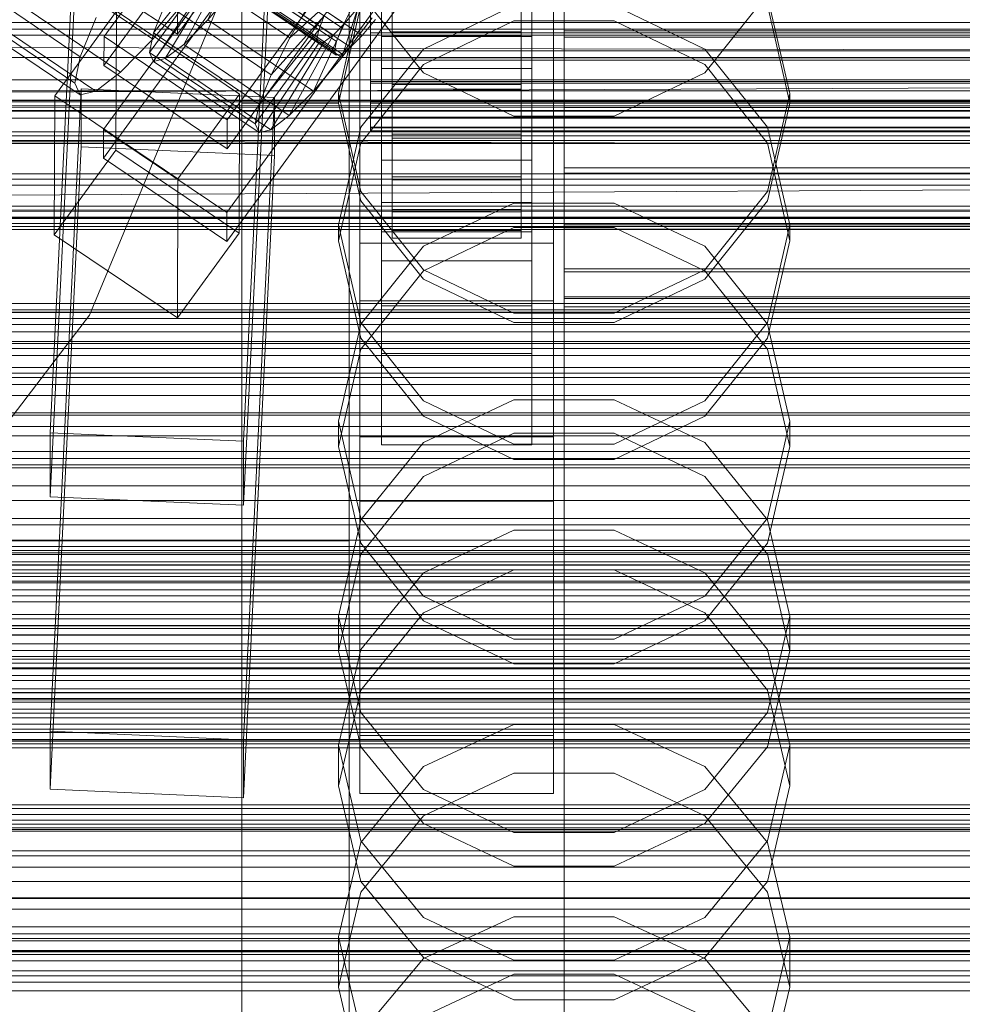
# Model space of a CAD drawing. Header units: millimetres. Extents: x -1970 to 61924, y -58230 to 6847.
# Tile 121 of 256: x -181 to -93, y -34378 to -34286. Entities that reach past the tile are written whole.
import ezdxf

# ---------------------------------------------------------------- set-up
doc = ezdxf.new("R2010")
doc.units = ezdxf.units.MM
for name, color, linetype, lineweight in [('COTAS_O', 1, 'Continuous', 0), ('COTAS_P', 1, 'Continuous', 0), ('frontal_briquetadora', 7, 'Continuous', 0), ('frontal_C01', 7, 'Continuous', 0), ('frontal_C02', 7, 'Continuous', 0), ('frontal_C03', 7, 'Continuous', 0), ('frontal_mezcladora', 7, 'Continuous', 0), ('frontal_secador', 7, 'Continuous', 0), ('frontal_tolva', 7, 'Continuous', 0)]:
    doc.layers.add(name, color=color, linetype=linetype, lineweight=lineweight)
doc.dimstyles.new('R19_100', dxfattribs={"dimtxt": 250, "dimasz": 150, "dimexe": 150, "dimexo": 80, "dimgap": 100, "dimtad": 1, "dimtih": 1, "dimtoh": 1, "dimdsep": 46, "dimcen": 0.09, "dimadec": 0, "dimazin": 0, "dimtfac": 1, "dimtdec": 4, "dimtofl": 0, "dimtmove": 0, "dimatfit": 3, "dimfxl": 1, "dimtolj": 1, "dimtzin": 0, "dimarcsym": 0})

# ---------------------------------------------------------------- blocks, each defined once
blk = doc.blocks.new('DIM_R26_43')
at = {"layer": 'COTAS_P'}
for p, q in [((-1750, -34600), (-1600, -34555)), ((2600, -34600), (2450, -34555)), ((-1750, -35500), (-1750, -34600)), ((-1750, -34600), (2600, -34600)), ((-1750, -34600), (-1600, -34645)), ((2600, -34600), (2450, -34645)), ((2600, -35500), (2600, -34600))]:
    blk.add_line(p, q, dxfattribs=at)
blk.add_text('4350 P', height=250, dxfattribs=at).set_placement((425, -34500))
blk = doc.blocks.new('DIM_R26_46')
at = {"layer": 'COTAS_O'}
for p, q in [((-1725, -33700), (-1575, -33655)), ((1725, -33700), (1575, -33655)), ((-1725, -34400), (-1725, -33700)), ((-1725, -33700), (1725, -33700)), ((-1725, -33700), (-1575, -33745)), ((1725, -33700), (1575, -33745)), ((1725, -34400), (1725, -33700))]:
    blk.add_line(p, q, dxfattribs=at)
blk.add_text('3450 O', height=250, dxfattribs=at).set_placement((0, -33600))
blk = doc.blocks.new('DIM_R26_47')
at = {"layer": 'COTAS_P'}
for p, q in [((-850, -33400), (-150, -33400)), ((-150, -33400), (-195, -33550)), ((-150, -36000), (-150, -33400)), ((-150, -33400), (-105, -33550)), ((-150, -36000), (-195, -35850)), ((-150, -36000), (-105, -35850)), ((-850, -36000), (-150, -36000))]:
    blk.add_line(p, q, dxfattribs=at)
blk.add_text('2600 P', height=250, rotation=90, dxfattribs=at).set_placement((-250, -34700))
blk = doc.blocks.new('DIM_R26_48')
at = {"layer": 'COTAS_O'}
for p, q in [((-650, -33700), (50, -33700)), ((50, -33700), (5, -33850)), ((50, -34900), (50, -33700)), ((50, -33700), (95, -33850)), ((50, -34900), (5, -34750)), ((50, -34900), (95, -34750)), ((-650, -34900), (50, -34900))]:
    blk.add_line(p, q, dxfattribs=at)
blk.add_text('1200 O', height=250, rotation=90, dxfattribs=at).set_placement((-50, -34300))
blk = doc.blocks.new('DIM_R26_49')
at = {"layer": 'COTAS_O'}
for p, q in [((-650, -34200), (-500, -34155)), ((650, -34200), (500, -34155)), ((-650, -34900), (-650, -34200)), ((-650, -34200), (650, -34200)), ((-650, -34200), (-500, -34245)), ((650, -34200), (500, -34245)), ((650, -34900), (650, -34200))]:
    blk.add_line(p, q, dxfattribs=at)
blk.add_text('1300 O', height=250, dxfattribs=at).set_placement((0, -34100))
blk = doc.blocks.new('DIM_R26_54')
at = {"layer": 'COTAS_P'}
for p, q in [((-305, -34680), (395, -34680)), ((395, -34680), (350, -34830)), ((395, -36000), (395, -34680)), ((395, -34680), (440, -34830)), ((395, -36000), (350, -35850)), ((395, -36000), (440, -35850)), ((-305, -36000), (395, -36000))]:
    blk.add_line(p, q, dxfattribs=at)
blk.add_text('1320 P', height=250, rotation=90, dxfattribs=at).set_placement((295, -35340))

msp = doc.modelspace()

# ---------------------------------------------------------------- linework, layer by layer
at = {"layer": 'frontal_briquetadora'}
for p, q in [((-160, -34288.446), (-160, -34268.879)), ((-160, -34288.435), (-160, -34268.884)), ((-160, -34270.044), (-160, -34289.82)), ((-160, -34272.021), (-160, -34289.389)), ((-160, -34274.379), (-160, -34294.247)), ((-160, -34275), (-160, -34294.5)), ((-160, -34275), (-160, -34294.704)), ((-160, -34275), (-160, -34292.221)), ((-160, -34275), (-160, -34294.515)), ((-160, -34275), (-160, -34294.867)), ((-160, -34295.487), (-160, -34275.621)), ((-160, -34293.039), (-160, -34277.979)), ((-160, -34299.541), (-160, -34279.956)), ((-160, -34281.116), (-160, -34300.517)), ((-160, -34281.121), (-160, -34300.538)), ((-160, -34282.059), (-160, -34296.162)), ((-148.92, -34284.263), (-151, -34293.364)), ((-143.094, -34291.418), (-148.92, -34284.112)), ((-111.08, -34284.112), (-116.906, -34291.418)), ((-109, -34293.364), (-111.08, -34284.263)), ((-160, -34302.341), (-160, -34284.973)), ((-151, -34294.247), (-148.92, -34285.14)), ((-143.093, -34289.221), (-134.673, -34285.179)), ((-125.327, -34285.179), (-116.907, -34289.221)), ((-111.08, -34285.14), (-109, -34294.247)), ((-134.674, -34286.607), (-143.094, -34290.664)), ((-125.326, -34286.607), (-134.674, -34286.607)), ((-116.906, -34290.664), (-125.326, -34286.607)), ((-160, -34307.656), (-160, -34288.435)), ((-160, -34307.682), (-160, -34288.446)), ((-160, -34289.389), (200, -34289.389)), ((-160, -34289.389), (-160, -34306.421)), ((-160, -34289.82), (-160, -34309.026)), ((-148.92, -34296.503), (-143.093, -34289.221)), ((-116.907, -34289.221), (-111.08, -34296.503)), ((-143.094, -34290.664), (-148.92, -34297.965)), ((-111.08, -34297.964), (-116.906, -34290.664)), ((-134.674, -34295.473), (-143.094, -34291.418)), ((-116.906, -34291.418), (-125.326, -34295.473)), ((-160, -34292.221), (-160, -34306.82)), ((-160, -34303.498), (-160, -34293.039)), ((-151, -34293.364), (-151, -34294.247)), ((-151, -34293.364), (-148.92, -34302.464)), ((-111.08, -34302.464), (-109, -34293.364)), ((-109, -34293.364), (-109, -34294.247)), ((-151, -34294.247), (-160, -34294.247)), ((-160, -34294.247), (-160, -34314.065)), ((-160, -34294.5), (-160, -34313.519)), ((-160, -34294.515), (-160, -34313.55)), ((-148.92, -34303.343), (-151, -34294.247)), ((-109, -34294.247), (-111.08, -34303.343)), ((-91, -34294.247), (-109, -34294.247)), ((-160, -34294.704), (-160, -34313.651)), ((-160, -34294.867), (-160, -34314.683)), ((-160, -34315.301), (-160, -34295.487)), ((-125.326, -34295.473), (-134.674, -34295.473)), ((-160, -34296.162), (-160, -34305.188)), ((-151, -34305.584), (-148.92, -34296.503)), ((-111.08, -34296.503), (-109, -34305.584)), ((-148.92, -34297.965), (-151, -34307.055)), ((-109, -34307.055), (-111.08, -34297.964)), ((-160, -34318.183), (-160, -34299.541)), ((-160, -34300.517), (-160, -34319.289)), ((-160, -34300.538), (-160, -34319.325)), ((-160, -34317.401), (-160, -34302.341)), ((-148.92, -34302.464), (-143.093, -34309.762)), ((-116.907, -34309.762), (-111.08, -34302.464)), ((-160, -34307.765), (-160, -34303.498)), ((-143.094, -34310.629), (-148.92, -34303.343)), ((-143.093, -34307.571), (-134.673, -34303.551)), ((-134.673, -34303.551), (-125.327, -34303.551)), ((-125.327, -34303.551), (-116.907, -34307.571)), ((-111.08, -34303.343), (-116.906, -34310.629)), ((-160, -34305.188), (-160, -34307.765)), ((-151, -34305.584), (-151, -34307.055)), ((-148.92, -34314.665), (-151, -34305.584)), ((-109, -34305.584), (-111.08, -34314.665)), ((-109, -34305.584), (-109, -34307.055)), ((-160, -34306.421), (-160, -34320.524)), ((-134.674, -34305.831), (-143.094, -34309.876)), ((-125.326, -34305.831), (-134.674, -34305.831)), ((-116.906, -34309.876), (-125.326, -34305.831)), ((-160, -34306.82), (-160, -34316.575)), ((-151, -34307.055), (-148.92, -34316.128)), ((-111.08, -34316.128), (-109, -34307.055)), ((-160, -34326.072), (-160, -34307.656)), ((-160, -34326.113), (-160, -34307.682)), ((-148.92, -34314.816), (-143.093, -34307.571)), ((-116.907, -34307.571), (-111.08, -34314.816)), ((-160, -34309.026), (-160, -34326.924)), ((-143.094, -34309.876), (-148.92, -34317.151)), ((-143.093, -34309.762), (-134.673, -34313.812)), ((-125.327, -34313.812), (-116.907, -34309.762)), ((-111.08, -34317.151), (-116.906, -34309.876)), ((-134.674, -34314.669), (-143.094, -34310.629)), ((-116.906, -34310.629), (-125.326, -34314.669)), ((-160, -34313.519), (-160, -34331.59)), ((-160, -34313.55), (-160, -34331.635)), ((-160, -34313.651), (-160, -34331.113)), ((-134.673, -34313.812), (-125.327, -34313.812)), ((-160, -34314.065), (-160, -34333.784)), ((-160, -34314.683), (-160, -34334.398)), ((-143.093, -34321.948), (-148.92, -34314.665)), ((-125.326, -34314.669), (-134.674, -34314.669)), ((-111.08, -34314.665), (-116.907, -34321.948)), ((-160, -34335.011), (-160, -34315.301)), ((-151, -34323.849), (-148.92, -34314.816)), ((-111.08, -34314.816), (-109, -34323.849)), ((-160, -34316.575), (-160, -34320)), ((-148.92, -34316.128), (-143.094, -34323.39)), ((-116.906, -34323.39), (-111.08, -34316.128)), ((-160, -34327.861), (-160, -34317.401)), ((-148.92, -34317.151), (-151, -34326.199)), ((-109, -34326.199), (-111.08, -34317.151)), ((-160, -34335.166), (-160, -34318.183)), ((-160, -34319.289), (-160, -34336.971)), ((-160, -34319.325), (-160, -34337.021)), ((-160, -34320.524), (-160, -34329.551)), ((-134.673, -34321.854), (-143.093, -34325.844)), ((-134.673, -34325.989), (-143.093, -34321.948)), ((-125.327, -34321.854), (-134.673, -34321.854)), ((-116.907, -34325.844), (-125.327, -34321.854)), ((-116.907, -34321.948), (-125.327, -34325.989)), ((-151, -34323.849), (-151, -34326.199)), ((-151, -34323.849), (-148.92, -34332.883)), ((-143.094, -34323.39), (-134.674, -34327.416)), ((-125.326, -34327.416), (-116.906, -34323.39)), ((-111.08, -34332.883), (-109, -34323.849)), ((-109, -34323.849), (-109, -34326.199)), ((-143.094, -34329.005), (-134.674, -34324.981)), ((-134.674, -34324.981), (-125.326, -34324.981)), ((-125.326, -34324.981), (-116.906, -34329.005)), ((-160, -34343.231), (-160, -34326.072)), ((-160, -34343.286), (-160, -34326.113)), ((-148.92, -34335.219), (-151, -34326.199)), ((-143.093, -34325.844), (-148.92, -34333.033)), ((-125.327, -34325.989), (-134.673, -34325.989)), ((-111.08, -34333.033), (-116.907, -34325.844)), ((-109, -34326.199), (-111.08, -34335.22)), ((-160, -34326.924), (-160, -34342.827)), ((-134.674, -34327.416), (-125.326, -34327.416)), ((-160, -34332.127), (-160, -34327.861)), ((-148.92, -34336.235), (-143.094, -34329.005)), ((-116.906, -34329.005), (-111.08, -34336.235)), ((-160, -34329.551), (-160, -34332.127)), ((-160, -34331.113), (-160, -34346.418)), ((-160, -34331.59), (-160, -34348.267)), ((-160, -34331.635), (-160, -34348.326)), ((-148.92, -34333.033), (-151, -34341.997)), ((-148.92, -34332.883), (-143.093, -34340.127)), ((-116.907, -34340.127), (-111.08, -34332.883)), ((-109, -34341.997), (-111.08, -34333.033)), ((-160, -34333.784), (-160, -34353.351)), ((-143.093, -34337.96), (-134.673, -34333.996)), ((-134.673, -34333.996), (-125.327, -34333.996)), ((-125.327, -34333.996), (-116.907, -34337.96)), ((-160, -34334.398), (-160, -34353.959)), ((-160, -34354.568), (-160, -34335.011)), ((-160, -34349.836), (-160, -34335.166)), ((-143.094, -34342.432), (-148.92, -34335.219)), ((-111.08, -34335.22), (-116.906, -34342.432)), ((-151, -34345.219), (-148.92, -34336.235)), ((-111.08, -34336.235), (-109, -34345.219)), ((-160, -34336.971), (-160, -34353.127)), ((-160, -34337.021), (-160, -34353.19)), ((-148.92, -34345.102), (-143.093, -34337.96)), ((-134.674, -34337.684), (-143.094, -34341.688)), ((-125.326, -34337.684), (-134.674, -34337.684)), ((-116.906, -34341.688), (-125.326, -34337.684)), ((-116.907, -34337.96), (-111.08, -34345.102)), ((-143.093, -34340.127), (-134.673, -34344.148)), ((-125.327, -34344.148), (-116.907, -34340.127)), ((-151, -34341.997), (-151, -34345.219)), ((-151, -34341.997), (-148.92, -34350.961)), ((-143.094, -34341.688), (-148.92, -34348.879)), ((-111.08, -34348.879), (-116.906, -34341.688)), ((-111.08, -34350.961), (-109, -34341.997)), ((-109, -34341.997), (-109, -34345.219)), ((-160, -34342.827), (-160, -34356.124)), ((-134.674, -34346.427), (-143.094, -34342.432)), ((-116.906, -34342.432), (-125.326, -34346.427)), ((-160, -34358.71), (-160, -34343.231)), ((-160, -34358.777), (-160, -34343.286)), ((-134.673, -34344.148), (-125.327, -34344.148)), ((-151, -34354.008), (-148.92, -34345.102)), ((-148.92, -34354.166), (-151, -34345.219)), ((-111.08, -34345.102), (-109, -34354.008)), ((-109, -34345.219), (-111.08, -34354.166)), ((-160, -34346.418), (-160, -34358.978)), ((-125.326, -34346.427), (-134.674, -34346.427)), ((-160, -34348.267), (-160, -34363.141)), ((-160, -34348.326), (-160, -34363.212)), ((-148.92, -34348.879), (-151, -34357.809)), ((-109, -34357.809), (-111.08, -34348.879)), ((-160, -34361.631), (-160, -34349.836)), ((-148.92, -34350.961), (-143.093, -34358.15)), ((-116.907, -34358.15), (-111.08, -34350.961)), ((-143.093, -34356.004), (-134.673, -34352.087)), ((-134.673, -34352.087), (-125.327, -34352.087)), ((-125.327, -34352.087), (-116.907, -34356.004)), ((-160, -34353.127), (-160, -34367.36)), ((-160, -34353.19), (-160, -34367.434)), ((-160, -34353.351), (-160, -34372.717)), ((-160, -34353.959), (-160, -34373.318)), ((-151, -34354.008), (-151, -34357.809)), ((-148.92, -34362.915), (-151, -34354.008)), ((-143.094, -34361.311), (-148.92, -34354.166)), ((-111.08, -34354.166), (-116.906, -34361.311)), ((-109, -34354.008), (-111.08, -34362.915)), ((-109, -34354.008), (-109, -34357.809)), ((-160, -34373.92), (-160, -34354.568)), ((-148.92, -34363.062), (-143.093, -34356.004)), ((-116.907, -34356.004), (-111.08, -34363.062)), ((-160, -34356.124), (-160, -34366.303)), ((-134.674, -34356.608), (-143.094, -34360.574)), ((-125.326, -34356.608), (-134.674, -34356.608)), ((-116.906, -34360.574), (-125.326, -34356.608)), ((-151, -34357.809), (-148.92, -34366.693)), ((-111.08, -34366.693), (-109, -34357.809)), ((-160, -34372.127), (-160, -34358.71)), ((-143.093, -34358.15), (-134.673, -34362.14)), ((-125.327, -34362.14), (-116.907, -34358.15)), ((-160, -34372.205), (-160, -34358.777)), ((-160, -34358.978), (-160, -34368.312)), ((-143.094, -34360.574), (-148.92, -34367.693)), ((-111.08, -34367.692), (-116.906, -34360.574)), ((-134.674, -34365.266), (-143.094, -34361.311)), ((-116.906, -34361.311), (-125.326, -34365.266)), ((-160, -34370.096), (-160, -34361.631)), ((-134.673, -34362.14), (-125.327, -34362.14)), ((-160, -34363.141), (-160, -34375.844)), ((-160, -34363.212), (-160, -34375.925)), ((-151, -34371.863), (-148.92, -34363.062)), ((-143.093, -34370.057), (-148.92, -34362.915)), ((-111.08, -34362.915), (-116.907, -34370.057)), ((-111.08, -34363.062), (-109, -34371.863)), ((-125.326, -34365.266), (-134.674, -34365.266)), ((-160, -34366.303), (-160, -34372.973)), ((-148.92, -34366.693), (-143.094, -34373.784)), ((-116.906, -34373.784), (-111.08, -34366.693)), ((-160, -34367.36), (-160, -34379.318)), ((-160, -34367.434), (-160, -34379.401)), ((-148.92, -34367.693), (-151, -34376.522)), ((-109, -34376.522), (-111.08, -34367.692)), ((-160, -34368.312), (-160, -34374.059)), ((-160, -34374.907), (-160, -34370.096)), ((-134.673, -34369.992), (-143.093, -34373.853)), ((-134.673, -34374.021), (-143.093, -34370.057)), ((-125.327, -34369.992), (-134.673, -34369.992)), ((-116.907, -34373.853), (-125.327, -34369.992)), ((-116.907, -34370.057), (-125.327, -34374.021)), ((-160, -34383.153), (-160, -34372.127)), ((-160, -34383.24), (-160, -34372.205)), ((-151, -34371.863), (-151, -34376.522)), ((-151, -34371.863), (-148.92, -34380.664)), ((-111.08, -34380.664), (-109, -34371.863)), ((-109, -34371.863), (-109, -34376.522)), ((-160, -34372.717), (-160, -34391.832)), ((-160, -34372.973), (-160, -34375.878)), ((-160, -34373.318), (-160, -34392.425)), ((-160, -34393.018), (-160, -34373.92)), ((-160, -34374.059), (-160, -34376)), ((-143.093, -34373.853), (-148.92, -34380.809)), ((-143.094, -34373.784), (-134.674, -34377.708)), ((-125.327, -34374.021), (-134.673, -34374.021)), ((-125.326, -34377.708), (-116.906, -34373.784)), ((-111.08, -34380.809), (-116.907, -34373.853)), ((-160, -34375.878), (-160, -34374.907)), ((-160, -34375.844), (-160, -34386.064)), ((-160, -34375.925), (-160, -34386.153)), ((-143.094, -34379.254), (-134.674, -34375.335)), ((-134.674, -34375.335), (-125.326, -34375.335)), ((-125.326, -34375.335), (-116.906, -34379.254)), ((-148.92, -34385.296), (-151, -34376.522)), ((-109, -34376.522), (-111.08, -34385.296)), ((-134.674, -34377.708), (-125.326, -34377.708))]:
    msp.add_line(p, q, dxfattribs=at)
at = {"layer": 'frontal_C01'}
for p, q in [((-364.471, -34143.005), (-150.672, -34287.233)), ((-364.989, -34144.299), (-151.191, -34288.527)), ((-362.596, -34143.721), (-148.798, -34287.95)), ((-365.168, -34145.169), (-151.369, -34289.397)), ((-363.664, -34144.806), (-149.865, -34289.034)), ((-364.995, -34145.555), (-151.196, -34289.783)), ((-364.482, -34145.431), (-150.683, -34289.659)), ((-352.572, -34163.964), (-168.263, -34288.299)), ((-359.326, -34165.594), (-175.016, -34289.929)), ((-355.584, -34167.025), (-171.275, -34291.359)), ((-359.83, -34168.049), (-175.521, -34292.384)), ((-357.893, -34168.79), (-173.584, -34293.124)), ((-359.341, -34169.139), (-175.032, -34293.474)), ((-172.809, -34288.064), (-145.277, -34250.21)), ((-145.289, -34252.906), (-172.821, -34290.76)), ((-133.809, -34257.946), (-161.341, -34295.801)), ((-130, -34520.192), (-130, -34257.579)), ((-172.847, -34296.692), (-145.315, -34258.838)), ((-161.353, -34298.497), (-133.821, -34260.642)), ((-147, -34306.231), (-147, -34260.008)), ((-133, -34260.008), (-133, -34306.231)), ((-145.327, -34261.534), (-172.859, -34299.388)), ((-147, -34262.704), (-147, -34308.927)), ((-133, -34308.927), (-133, -34262.704)), ((-130, -34263.359), (-130, -34525.972)), ((-133.847, -34266.574), (-161.379, -34304.428)), ((-147, -34314.858), (-147, -34268.636)), ((-133, -34268.636), (-133, -34314.858)), ((-161.391, -34307.125), (-133.859, -34269.27)), ((-147, -34271.332), (-147, -34317.555)), ((-133, -34317.555), (-133, -34271.332)), ((-162.659, -34280.791), (-168.196, -34287.711)), ((-160.266, -34280.213), (-163.144, -34286.491)), ((-152.829, -34287.422), (-162.659, -34280.791)), ((-150.436, -34286.844), (-160.266, -34280.213)), ((-162.837, -34281.661), (-168.573, -34289.547)), ((-161.333, -34281.298), (-165.397, -34288.781)), ((-165.365, -34281.536), (-155.535, -34288.167)), ((-153.008, -34288.292), (-162.837, -34281.661)), ((-151.503, -34287.929), (-161.333, -34281.298)), ((-130, -34280.97), (-130, -34287.534)), ((-130, -34288.103), (-130, -34281.52)), ((-162.664, -34282.047), (-168.208, -34290.362)), ((-162.151, -34281.923), (-167.125, -34290.101)), ((-152.835, -34288.678), (-162.664, -34282.047)), ((-152.321, -34288.554), (-162.151, -34281.923)), ((-146, -34282.696), (-146, -34287.606)), ((-134, -34287.606), (-134, -34282.696)), ((-163.144, -34286.491), (-160.518, -34283.389)), ((-160.518, -34283.389), (-150.688, -34290.02)), ((-146, -34288.031), (-146, -34283.107)), ((-134, -34283.107), (-134, -34288.031)), ((-164.752, -34284.152), (-168.263, -34288.299)), ((-155.535, -34288.167), (-153.275, -34284.25)), ((-155.535, -34288.167), (-151.488, -34284.497)), ((-167.102, -34284.978), (-168.196, -34287.711)), ((-167.102, -34284.978), (-157.272, -34291.609)), ((-150.688, -34290.02), (-149.192, -34285.375)), ((-150.436, -34286.844), (-149.192, -34285.375)), ((-148, -34285.392), (-148, -34287.718)), ((-146, -34287.718), (-146, -34285.392)), ((-134, -34285.392), (-134, -34287.718)), ((-177.394, -34293.565), (-171.658, -34285.678)), ((-175.016, -34289.929), (-173.554, -34286.276)), ((-171.715, -34298.62), (-171.658, -34285.678)), ((-171.658, -34285.678), (-160.19, -34293.415)), ((-157.272, -34291.609), (-152.311, -34286.128)), ((-152.311, -34286.128), (-152.829, -34287.422)), ((-147.868, -34286.317), (-150.688, -34290.02)), ((-150.672, -34287.233), (-149.85, -34285.602)), ((-148, -34287.919), (-148, -34285.587)), ((-146, -34285.587), (-146, -34287.919)), ((-134, -34287.919), (-134, -34285.587)), ((-165.397, -34288.781), (-163.144, -34286.491)), ((-163.144, -34286.491), (-153.314, -34293.123)), ((-153.314, -34293.123), (-150.436, -34286.844)), ((-151.503, -34287.929), (-150.436, -34286.844)), ((-151.191, -34288.527), (-150.672, -34287.233)), ((-147.554, -34286.48), (-148.798, -34287.95)), ((-172.809, -34288.064), (-172.821, -34290.76)), ((-161.341, -34295.801), (-172.809, -34288.064)), ((-168.196, -34287.711), (-168.573, -34289.547)), ((-168.196, -34287.711), (-158.366, -34294.342)), ((-158.366, -34294.342), (-152.829, -34287.422)), ((-157.272, -34291.609), (-155.535, -34288.167)), ((-155.567, -34295.412), (-151.503, -34287.929)), ((-152.829, -34287.422), (-153.008, -34288.292)), ((-152.321, -34288.554), (-151.503, -34287.929)), ((-148.798, -34287.95), (-149.865, -34289.034)), ((-148, -34287.718), (-148, -34290.05)), ((-148, -34287.718), (148, -34287.718)), ((-148, -34290.245), (-148, -34287.919)), ((-148, -34287.919), (148, -34287.919)), ((-146, -34287.718), (-146, -34287.606)), ((-146, -34287.606), (-146, -34292.53)), ((-146, -34287.606), (-134, -34287.606)), ((-146, -34290.05), (-146, -34287.718)), ((-134, -34287.718), (-146, -34287.718)), ((-146, -34287.919), (-146, -34288.031)), ((-134, -34287.919), (-146, -34287.919)), ((-146, -34287.919), (-146, -34290.245)), ((-146, -34288.031), (-134, -34288.031)), ((-146, -34292.941), (-146, -34288.031)), ((-134, -34292.53), (-134, -34287.606)), ((-134, -34287.606), (-134, -34287.718)), ((-134, -34287.718), (-134, -34290.05)), ((-134, -34288.031), (-134, -34287.919)), ((-134, -34290.245), (-134, -34287.919)), ((-134, -34288.031), (-134, -34292.941)), ((-130, -34287.534), (-130, -34294.117)), ((-130, -34287.534), (130, -34287.534)), ((-130, -34294.667), (-130, -34288.103)), ((-130, -34288.103), (130, -34288.103)), ((-168.263, -34288.299), (-171.275, -34291.359)), ((-167.125, -34290.101), (-165.397, -34288.781)), ((-165.397, -34288.781), (-155.567, -34295.412)), ((-158.743, -34296.178), (-153.008, -34288.292)), ((-158.378, -34296.993), (-152.835, -34288.678)), ((-157.295, -34296.732), (-152.321, -34288.554)), ((-153.008, -34288.292), (-152.835, -34288.678)), ((-152.835, -34288.678), (-152.321, -34288.554)), ((-151.369, -34289.397), (-151.191, -34288.527)), ((-149.865, -34289.034), (-150.683, -34289.659)), ((-175.521, -34292.384), (-175.016, -34289.929)), ((-168.573, -34289.547), (-168.208, -34290.362)), ((-168.573, -34289.547), (-158.743, -34296.178)), ((-150.688, -34290.02), (-153.314, -34293.123)), ((-151.196, -34289.783), (-151.369, -34289.397)), ((-150.683, -34289.659), (-151.196, -34289.783)), ((-172.821, -34290.76), (-161.353, -34298.497)), ((-168.208, -34290.362), (-167.125, -34290.101)), ((-168.208, -34290.362), (-158.378, -34296.993)), ((-167.125, -34290.101), (-157.295, -34296.732)), ((-148, -34290.05), (-148, -34292.231)), ((-148, -34290.05), (148, -34290.05)), ((-148, -34292.405), (-148, -34290.245)), ((-148, -34290.245), (148, -34290.245)), ((-146, -34292.231), (-146, -34290.05)), ((-146, -34290.05), (-146, -34292.53)), ((-134, -34290.05), (-146, -34290.05)), ((-146, -34290.245), (-146, -34292.941)), ((-134, -34290.245), (-146, -34290.245)), ((-146, -34290.245), (-146, -34292.405)), ((-134, -34292.53), (-134, -34290.05)), ((-134, -34290.05), (-134, -34292.231)), ((-134, -34292.941), (-134, -34290.245)), ((-134, -34292.405), (-134, -34290.245)), ((-171.275, -34291.359), (-173.584, -34293.124)), ((-158.366, -34294.342), (-157.272, -34291.609)), ((-175.032, -34293.474), (-175.521, -34292.384)), ((-148, -34292.231), (-148, -34294.111)), ((-148, -34292.231), (148, -34292.231)), ((-148, -34294.253), (-148, -34292.405)), ((-148, -34292.405), (148, -34292.405)), ((-146, -34294.111), (-146, -34292.231)), ((-146, -34292.231), (-146, -34297.134)), ((-134, -34292.231), (-146, -34292.231)), ((-146, -34292.405), (-146, -34297.502)), ((-134, -34292.405), (-146, -34292.405)), ((-146, -34292.405), (-146, -34294.253)), ((-146, -34292.53), (-146, -34297.134)), ((-146, -34292.53), (-134, -34292.53)), ((-134, -34297.134), (-134, -34292.231)), ((-134, -34292.231), (-134, -34294.111)), ((-134, -34297.502), (-134, -34292.405)), ((-134, -34294.253), (-134, -34292.405)), ((-134, -34297.134), (-134, -34292.53)), ((-177.811, -34352.709), (-174.943, -34292.921)), ((-177.394, -34293.565), (-177.451, -34306.506)), ((-165.926, -34301.301), (-177.394, -34293.565)), ((-173.584, -34293.124), (-175.032, -34293.474)), ((-174.943, -34298.314), (-174.943, -34292.921)), ((-174.943, -34292.921), (-156.962, -34293.72)), ((-160.19, -34293.415), (-165.926, -34301.301)), ((-160.19, -34293.415), (-160.247, -34306.356)), ((-153.314, -34293.123), (-155.567, -34295.412)), ((-146, -34292.941), (-134, -34292.941)), ((-146, -34297.502), (-146, -34292.941)), ((-134, -34292.941), (-134, -34297.502)), ((-156.962, -34293.72), (-159.83, -34353.509)), ((-158.743, -34296.178), (-158.366, -34294.342)), ((-156.962, -34293.72), (-156.962, -34299.114)), ((-148, -34294.111), (-148, -34295.562)), ((-148, -34294.111), (148, -34294.111)), ((-148, -34295.663), (-148, -34294.253)), ((-148, -34294.253), (148, -34294.253)), ((-146, -34295.562), (-146, -34294.111)), ((-146, -34294.111), (-146, -34301.102)), ((-134, -34294.111), (-146, -34294.111)), ((-146, -34294.253), (-146, -34301.403)), ((-134, -34294.253), (-146, -34294.253)), ((-146, -34294.253), (-146, -34295.663)), ((-134, -34301.102), (-134, -34294.111)), ((-134, -34294.111), (-134, -34295.562)), ((-134, -34301.403), (-134, -34294.253)), ((-134, -34295.663), (-134, -34294.253)), ((-130, -34294.117), (-130, -34300.271)), ((-130, -34294.117), (130, -34294.117)), ((-155.567, -34295.412), (-157.295, -34296.732)), ((-130, -34300.764), (-130, -34294.667)), ((-130, -34294.667), (130, -34294.667)), ((-161.353, -34298.497), (-161.341, -34295.801)), ((-158.378, -34296.993), (-158.743, -34296.178)), ((-148, -34295.562), (-148, -34296.485)), ((-148, -34295.562), (148, -34295.562)), ((-148, -34296.537), (-148, -34295.663)), ((-148, -34295.663), (148, -34295.663)), ((-146, -34296.485), (-146, -34295.562)), ((-146, -34295.562), (-146, -34304.166)), ((-134, -34295.562), (-146, -34295.562)), ((-146, -34295.663), (-146, -34304.378)), ((-134, -34295.663), (-146, -34295.663)), ((-146, -34295.663), (-146, -34296.537)), ((-134, -34304.166), (-134, -34295.562)), ((-134, -34295.562), (-134, -34296.485)), ((-134, -34304.378), (-134, -34295.663)), ((-134, -34296.537), (-134, -34295.663)), ((-172.847, -34296.692), (-172.859, -34299.388)), ((-161.379, -34304.428), (-172.847, -34296.692)), ((-157.295, -34296.732), (-158.378, -34296.993)), ((-148, -34296.485), (-148, -34296.818)), ((-148, -34296.485), (148, -34296.485)), ((-148, -34296.818), (-148, -34296.537)), ((-148, -34296.537), (148, -34296.537)), ((-148, -34296.818), (148, -34296.818)), ((-146, -34296.818), (-146, -34296.485)), ((-146, -34296.485), (-146, -34306.115)), ((-134, -34296.485), (-146, -34296.485)), ((-146, -34296.537), (-146, -34306.225)), ((-134, -34296.537), (-146, -34296.537)), ((-146, -34296.537), (-146, -34296.818)), ((-146, -34296.818), (-146, -34306.817)), ((-134, -34296.818), (-146, -34296.818)), ((-146, -34297.134), (-146, -34301.102)), ((-146, -34297.134), (-134, -34297.134)), ((-134, -34306.115), (-134, -34296.485)), ((-134, -34296.485), (-134, -34296.818)), ((-134, -34306.225), (-134, -34296.537)), ((-134, -34296.818), (-134, -34296.537)), ((-134, -34306.817), (-134, -34296.818)), ((-134, -34301.102), (-134, -34297.134)), ((-146, -34297.502), (-134, -34297.502)), ((-146, -34301.403), (-146, -34297.502)), ((-134, -34297.502), (-134, -34301.403)), ((-177.811, -34358.103), (-174.943, -34298.314)), ((-171.715, -34298.62), (-177.451, -34306.506)), ((-156.962, -34299.114), (-174.943, -34298.314)), ((-160.247, -34306.356), (-171.715, -34298.62)), ((-159.83, -34358.902), (-156.962, -34299.114)), ((-172.859, -34299.388), (-161.391, -34307.125)), ((-130, -34300.271), (-130, -34305.577)), ((-130, -34300.271), (130, -34300.271)), ((-130, -34305.979), (-130, -34300.764)), ((-130, -34300.764), (130, -34300.764)), ((-165.983, -34314.242), (-165.926, -34301.301)), ((-146, -34301.102), (-146, -34304.166)), ((-146, -34301.102), (-134, -34301.102)), ((-146, -34301.403), (-134, -34301.403)), ((-146, -34304.378), (-146, -34301.403)), ((-134, -34304.166), (-134, -34301.102)), ((-134, -34301.403), (-134, -34304.378)), ((-147, -34316.438), (-147, -34303.496)), ((-147, -34303.496), (-133, -34303.496)), ((-147, -34313.126), (-147, -34303.496)), ((-133, -34303.496), (-133, -34316.438)), ((-133, -34303.496), (-133, -34313.126)), ((-161.391, -34307.125), (-161.379, -34304.428)), ((-146, -34304.166), (-146, -34306.115)), ((-146, -34304.166), (-134, -34304.166)), ((-146, -34304.378), (-134, -34304.378)), ((-146, -34306.225), (-146, -34304.378)), ((-134, -34306.115), (-134, -34304.166)), ((-134, -34304.378), (-134, -34306.225)), ((-130, -34305.577), (-130, -34309.672)), ((-130, -34305.577), (130, -34305.577)), ((-177.451, -34306.506), (-165.983, -34314.242)), ((-165.983, -34314.242), (-160.247, -34306.356)), ((-133, -34306.231), (-147, -34306.231)), ((-147, -34306.231), (-147, -34308.927)), ((-146, -34306.115), (-146, -34306.817)), ((-146, -34306.115), (-134, -34306.115)), ((-146, -34306.225), (-134, -34306.225)), ((-146, -34306.817), (-146, -34306.225)), ((-134, -34306.817), (-134, -34306.115)), ((-134, -34306.225), (-134, -34306.817)), ((-133, -34308.927), (-133, -34306.231)), ((-130, -34309.956), (-130, -34305.979)), ((-130, -34305.979), (130, -34305.979)), ((-149, -34312.663), (-149, -34307.271)), ((-149, -34307.271), (-131, -34307.271)), ((-149, -34353.108), (-149, -34307.271)), ((-146, -34306.817), (-134, -34306.817)), ((-131, -34307.271), (-131, -34312.663)), ((-131, -34307.271), (-131, -34353.108)), ((-147, -34308.927), (-133, -34308.927)), ((-130, -34309.672), (-130, -34312.278)), ((-130, -34309.672), (130, -34309.672)), ((-130, -34312.425), (-130, -34309.956)), ((-130, -34309.956), (130, -34309.956)), ((-131, -34312.663), (-149, -34312.663)), ((-149, -34358.5), (-149, -34312.663)), ((-131, -34358.5), (-131, -34312.663)), ((-130, -34312.278), (-130, -34313.217)), ((-130, -34312.278), (130, -34312.278)), ((-130, -34313.217), (-130, -34312.425)), ((-130, -34312.425), (130, -34312.425)), ((-133, -34313.126), (-147, -34313.126)), ((-147, -34313.126), (-147, -34326.067)), ((-133, -34326.067), (-133, -34313.126)), ((-130, -34313.217), (130, -34313.217)), ((-133, -34314.858), (-147, -34314.858)), ((-147, -34314.858), (-147, -34317.555)), ((-133, -34317.555), (-133, -34314.858)), ((-133, -34316.438), (-147, -34316.438)), ((-147, -34316.438), (-147, -34326.067)), ((-133, -34326.067), (-133, -34316.438)), ((-147, -34317.555), (-133, -34317.555)), ((-147, -34326.067), (-133, -34326.067)), ((-450, -34337.218), (450, -34337.218)), ((450, -34348.002), (-450, -34348.002)), ((-425, -34347.993), (425, -34347.993)), ((-159.83, -34353.509), (-177.811, -34352.709)), ((-177.811, -34352.709), (-177.811, -34358.103)), ((-131, -34353.108), (-149, -34353.108)), ((-149, -34353.108), (-149, -34358.5)), ((-131, -34358.5), (-131, -34353.108)), ((-159.83, -34358.902), (-159.83, -34353.509)), ((-177.811, -34358.103), (-159.83, -34358.902)), ((-149, -34358.5), (-131, -34358.5)), ((425, -34359.548), (-425, -34359.548)), ((425, -34361.689), (-425, -34361.689)), ((450, -34370.922), (-450, -34370.922)), ((-425, -34373.245), (425, -34373.245))]:
    msp.add_line(p, q, dxfattribs=at)
at = {"layer": 'frontal_C02'}
for p, q in [((-130, -34521.432), (-130, -34230.937)), ((-130, -34236.667), (-130, -34527.162)), ((-147, -34288.055), (-147, -34242.237)), ((-133, -34242.237), (-133, -34288.055)), ((-147, -34245.217), (-147, -34291.036)), ((-133, -34291.036), (-133, -34245.217)), ((-177.811, -34324.929), (-174.943, -34265.663)), ((-156.962, -34266.456), (-159.83, -34325.721)), ((-177.811, -34330.891), (-174.943, -34271.625)), ((-159.83, -34331.684), (-156.962, -34272.418)), ((-165.983, -34287.845), (-165.926, -34273.539)), ((-147, -34290.021), (-147, -34275.714)), ((-133, -34275.714), (-133, -34290.021)), ((-149, -34325.324), (-149, -34279.887)), ((-131, -34279.887), (-131, -34325.324)), ((-177.451, -34280.176), (-165.983, -34287.845)), ((-165.983, -34287.845), (-160.247, -34280.028)), ((-147, -34285.26), (-147, -34299.566)), ((-133, -34299.566), (-133, -34285.26)), ((-149, -34331.285), (-149, -34285.848)), ((-131, -34331.285), (-131, -34285.848)), ((-133, -34288.055), (-147, -34288.055)), ((-147, -34288.055), (-147, -34291.036)), ((-133, -34291.036), (-133, -34288.055)), ((-133, -34290.021), (-147, -34290.021)), ((-147, -34290.021), (-147, -34299.566)), ((-133, -34299.566), (-133, -34290.021)), ((-147, -34291.036), (-133, -34291.036)), ((-147, -34299.566), (-133, -34299.566)), ((-425, -34319.779), (425, -34319.779)), ((-159.83, -34325.721), (-177.811, -34324.929)), ((-177.811, -34324.929), (-177.811, -34330.891)), ((-159.83, -34331.684), (-159.83, -34325.721)), ((-131, -34325.324), (-149, -34325.324)), ((-149, -34325.324), (-149, -34331.285)), ((-131, -34331.285), (-131, -34325.324)), ((425, -34331.234), (-425, -34331.234)), ((-177.811, -34330.891), (-159.83, -34331.684)), ((-149, -34331.285), (-131, -34331.285)), ((425, -34334.92), (-425, -34334.92)), ((-425, -34346.375), (425, -34346.375))]:
    msp.add_line(p, q, dxfattribs=at)
at = {"layer": 'frontal_C03'}
for p, q in [((-1250, -34286.736), (1250, -34286.736)), ((-1250, -34287.369), (1250, -34287.369)), ((1250, -34293.092), (-1250, -34293.092)), ((1250, -34293.974), (-1250, -34293.974)), ((1250, -34294.627), (-1250, -34294.627)), ((1250, -34296.935), (-1250, -34296.935)), ((-1250, -34297.992), (1250, -34297.992)), ((1250, -34300.844), (-1250, -34300.844)), ((1250, -34301.902), (-1250, -34301.902)), ((1250, -34304.209), (-1250, -34304.209)), ((1250, -34304.862), (-1250, -34304.862)), ((1250, -34305.744), (-1250, -34305.744)), ((-1250, -34312.901), (1250, -34312.901)), ((-1250, -34313.698), (1250, -34313.698)), ((-1250, -34314.283), (1250, -34314.283)), ((1250, -34315.55), (-1250, -34315.55)), ((1250, -34316.431), (-1250, -34316.431)), ((-1250, -34316.621), (1250, -34316.621)), ((1250, -34317.085), (-1250, -34317.085)), ((-1250, -34317.75), (1250, -34317.75)), ((1250, -34319.392), (-1250, -34319.392)), ((-1250, -34320.45), (1250, -34320.45)), ((-1250, -34321.469), (1250, -34321.469)), ((-1250, -34323.066), (1250, -34323.066)), ((1250, -34323.302), (-1250, -34323.302)), ((1250, -34324.359), (-1250, -34324.359)), ((1250, -34326.667), (-1250, -34326.667)), ((1250, -34327.32), (-1250, -34327.32)), ((-1250, -34327.913), (1250, -34327.913)), ((1250, -34328.201), (-1250, -34328.201)), ((-1250, -34329.869), (1250, -34329.869)), ((-1250, -34335.513), (1250, -34335.513)), ((-1268, -34335.887), (1268, -34335.887)), ((-1268, -34336.111), (1268, -34336.111)), ((-1268, -34336.275), (1268, -34336.275)), ((-1268, -34336.933), (1268, -34336.933)), ((-1268, -34337.25), (1268, -34337.25)), ((-1268, -34338.296), (1268, -34338.296)), ((1250, -34337.695), (-1250, -34337.695)), ((1250, -34338.008), (-1250, -34338.008)), ((-1268, -34338.746), (1268, -34338.746)), ((1250, -34338.889), (-1250, -34338.889)), ((-1268, -34340.109), (1268, -34340.109)), ((1250, -34339.543), (-1250, -34339.543)), ((-1268, -34340.659), (1268, -34340.659)), ((-1268, -34342.246), (1268, -34342.246)), ((1250, -34341.85), (-1250, -34341.85)), ((1268, -34342.86), (-1268, -34342.86)), ((-1250, -34342.907), (1250, -34342.907)), ((1530, -34343.773), (-1530, -34343.773)), ((-1250, -34343.752), (1250, -34343.752)), ((-1268, -34344.563), (1268, -34344.563)), ((-1268, -34345.199), (1268, -34345.199)), ((1250, -34345.759), (-1250, -34345.759)), ((-1250, -34346.01), (1250, -34346.01)), ((1250, -34346.817), (-1250, -34346.817)), ((-1268, -34346.902), (1268, -34346.902)), ((-1268, -34347.516), (1268, -34347.516)), ((1530, -34348.773), (-1530, -34348.773)), ((-1268, -34349.103), (1268, -34349.103)), ((1250, -34349.124), (-1250, -34349.124)), ((-1268, -34349.653), (1268, -34349.653)), ((1250, -34349.778), (-1250, -34349.778)), ((-1268, -34351.016), (1268, -34351.016)), ((1250, -34350.659), (-1250, -34350.659)), ((-1268, -34351.466), (1268, -34351.466)), ((-1250, -34352.067), (1250, -34352.067)), ((-1268, -34352.512), (1268, -34352.512)), ((-1268, -34352.829), (1268, -34352.829)), ((-1268, -34353.487), (1268, -34353.487)), ((-1268, -34353.651), (1268, -34353.651)), ((-1268, -34353.875), (1268, -34353.875)), ((-1250, -34354.249), (1250, -34354.249)), ((-1250, -34359.893), (1250, -34359.893)), ((1250, -34360.465), (-1250, -34360.465)), ((1250, -34361.347), (-1250, -34361.347)), ((-1250, -34361.849), (1250, -34361.849)), ((1250, -34362), (-1250, -34362)), ((1250, -34364.308), (-1250, -34364.308)), ((-1250, -34365.365), (1250, -34365.365)), ((-1250, -34366.696), (1250, -34366.696)), ((1250, -34368.217), (-1250, -34368.217)), ((-1250, -34368.293), (1250, -34368.293)), ((1250, -34369.274), (-1250, -34369.274)), ((1250, -34371.582), (-1250, -34371.582)), ((-1250, -34372.012), (1250, -34372.012)), ((1250, -34372.235), (-1250, -34372.235)), ((1250, -34373.117), (-1250, -34373.117)), ((-1250, -34373.141), (1250, -34373.141)), ((-1250, -34375.479), (1250, -34375.479)), ((-1250, -34376.064), (1250, -34376.064)), ((-1250, -34376.861), (1250, -34376.861))]:
    msp.add_line(p, q, dxfattribs=at)
at = {"layer": 'frontal_mezcladora'}
for p, q in [((-161.361, -34283.129), (-174.149, -34314)), ((-174.149, -34314), (-194.49, -34340.51)), ((-420, -34335), (-150, -34335)), ((-150, -34380), (-150, -34335)), ((-189, -34375), (9, -34375))]:
    msp.add_line(p, q, dxfattribs=at)
at = {"layer": 'frontal_secador'}
for p, q in [((1320, -34287.929), (-1320, -34287.929)), ((-422.12, -34288.52), (420.5, -34290.5)), ((-1320, -34290), (1320, -34290)), ((-1250, -34290), (1250, -34290)), ((-413.48, -34294.28), (420.5, -34290.5)), ((1320, -34292.071), (-1320, -34292.071)), ((1320, -34294), (-1320, -34294)), ((1250, -34294.141), (-1250, -34294.141)), ((-413.48, -34294.28), (410.42, -34294.82)), ((-407, -34295), (410.42, -34294.82)), ((407, -34295), (-407, -34295)), ((1320, -34295.657), (-1320, -34295.657)), ((1320, -34296.928), (-1320, -34296.928)), ((1250, -34297.285), (-1250, -34297.285)), ((-431.48, -34297.08), (429.5, -34299.5)), ((1320, -34297.727), (-1320, -34297.727)), ((1320, -34298), (-1320, -34298)), ((1250, -34298), (-1250, -34298)), ((-420.92, -34304.12), (429.5, -34299.5)), ((1250, -34301.314), (-1250, -34301.314)), ((1250, -34303.856), (-1250, -34303.856)), ((-420.92, -34304.12), (417.18, -34304.78)), ((1250, -34305.455), (-1250, -34305.455)), ((-413, -34305), (417.18, -34304.78)), ((413, -34305), (-413, -34305)), ((1250, -34306), (-1250, -34306)), ((1360, -34313.5), (-1360, -34313.5)), ((1250, -34313.75), (-1250, -34313.75)), ((1360, -34314.863), (-1360, -34314.863)), ((1360, -34318.859), (-1360, -34318.859)), ((1360, -34325.216), (-1360, -34325.216)), ((1250, -34332.924), (-1250, -34332.924)), ((1360, -34333.5), (-1360, -34333.5)), ((1360, -34343.147), (-1360, -34343.147)), ((-1360, -34353.5), (1360, -34353.5)), ((-1250, -34353.5), (1250, -34353.5)), ((1360, -34363.853), (-1360, -34363.853)), ((1360, -34373.5), (-1360, -34373.5)), ((1250, -34374.076), (-1250, -34374.076))]:
    msp.add_line(p, q, dxfattribs=at)
at = {"layer": 'frontal_tolva'}
for p, q in [((-1821.5, -34350), (1821.5, -34350)), ((-1821.5, -34361), (1821.5, -34361))]:
    msp.add_line(p, q, dxfattribs=at)

# ---------------------------------------------------------------- dimensions: what is measured, and where the dimension line sits
at = {"layer": 'COTAS_O'}
for p1, p2, distance, picture, middle in [((-650, -34900), (-650, -33700), -700, 'DIM_R26_48', (50, -34300)), ((-1725, -34400), (1725, -34400), 700, 'DIM_R26_46', (0, -33700)), ((-650, -34900), (650, -34900), 700, 'DIM_R26_49', (0, -34200))]:
    dim = msp.add_aligned_dim(p1=p1, p2=p2, distance=distance, text='<> O', dimstyle='R19_100', dxfattribs=at)
    dim.commit()
    dim.dimension.update_dxf_attribs({"geometry": picture, "text_midpoint": middle})
at = {"layer": 'COTAS_P'}
for p1, p2, distance, picture, middle in [((-850, -36000), (-850, -33400), -700, 'DIM_R26_47', (-150, -34700)), ((-1750, -35500), (2600, -35500), 900, 'DIM_R26_43', (425, -34600)), ((-305, -36000), (-305, -34680), -700, 'DIM_R26_54', (395, -35340))]:
    dim = msp.add_aligned_dim(p1=p1, p2=p2, distance=distance, text='<> P', dimstyle='R19_100', dxfattribs=at)
    dim.commit()
    dim.dimension.update_dxf_attribs({"geometry": picture, "text_midpoint": middle})

doc.saveas('drawing.dxf')
